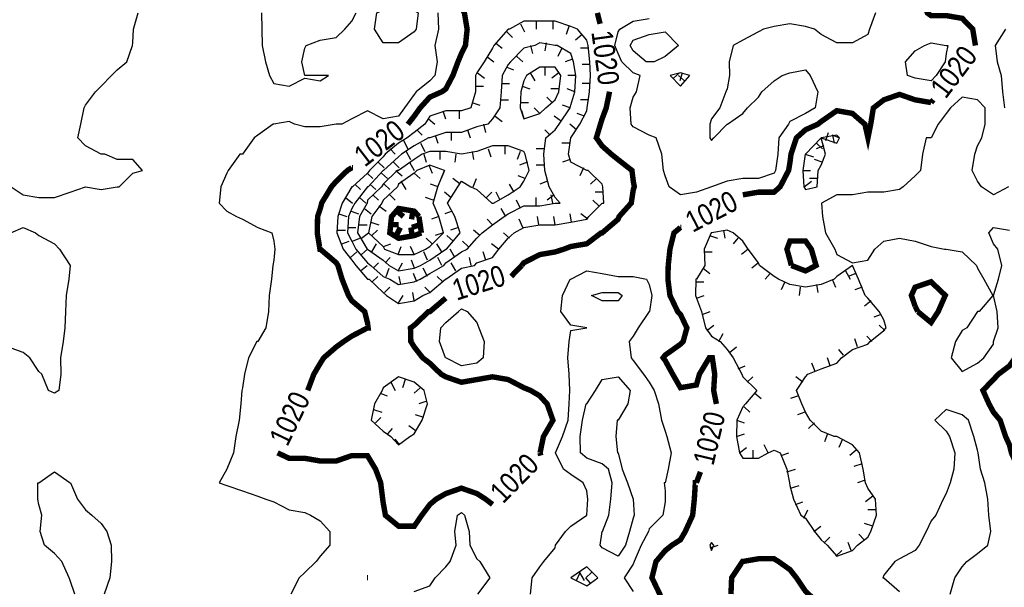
# Model space of a CAD drawing. Extents: x 628896 to 629898, y 4519176 to 4520140.
# Tile 14 of 23: x 629167 to 629349, y 4519583 to 4519688. Entities that reach past the tile are written whole.
import ezdxf
from ezdxf.enums import TextEntityAlignment as Align

# ---------------------------------------------------------------- set-up
doc = ezdxf.new("R2010")
doc.units = 0

msp = doc.modelspace()

# ---------------------------------------------------------------- linework, layer by layer
at = {"layer": 'GSLAYER', "linetype": 'CONTINUOUS', "const_width": 1, "flags": 128}
for points in [[(629325.5, 4519720.5), (629326.125, 4519717.5), (629326.625, 4519717.5), (629329.5, 4519715), (629329.9375, 4519715), (629331.6875, 4519712), (629331.875, 4519709), (629331.6875, 4519706), (629330.875, 4519703), (629329.9375, 4519700.5), (629330.875, 4519697.5), (629332.375, 4519695.5), (629333.3125, 4519694.5), (629333.75, 4519691.5), (629334.625, 4519689), (629335.3125, 4519688.5), (629338.125, 4519688.5), (629341.0625, 4519688), (629343, 4519686), (629343.5, 4519683)], [(629228.5625, 4519698), (629230, 4519697.5), (629231.4375, 4519696), (629232.9375, 4519694.5), (629234.3125, 4519694), (629237.1875, 4519694), (629240.0625, 4519693.5), (629242.9375, 4519693.5), (629245.875, 4519693), (629248.0625, 4519691.5), (629248.75, 4519690), (629249.3125, 4519689), (629249.8125, 4519686), (629249.5, 4519683), (629248.75, 4519681.5), (629248.125, 4519680), (629247.1875, 4519677.5), (629245.875, 4519675), (629245.1875, 4519674.5), (629242.9375, 4519673.5), (629241.125, 4519671.5), (629240.0625, 4519670), (629238.875, 4519668.5)], [(629274.3125, 4519687), (629273.8125, 4519689)], [(629343.5, 4519683), (629343.5, 4519683)], [(629259.875, 4519642.5), (629260.25, 4519643), (629263.1875, 4519644.5), (629266.0625, 4519645), (629267.625, 4519645.5), (629268.9375, 4519646), (629271.875, 4519646.5), (629274.5, 4519648.5), (629274.6875, 4519648.5), (629277.625, 4519651), (629277.8125, 4519651.5), (629280.0625, 4519654), (629280.4375, 4519656.5), (629280.625, 4519657), (629280.4375, 4519658), (629280.1875, 4519660), (629277.625, 4519662), (629276.375, 4519663), (629274.6875, 4519664.5), (629273.625, 4519666), (629274.375, 4519668.5), (629274.6875, 4519669.5), (629275.4375, 4519671.5), (629276.0625, 4519674.5)], [(629276.0625, 4519674.5), (629276.0625, 4519674.5)], [(629335.3125, 4519672.5), (629332.375, 4519673), (629329.5, 4519674), (629326.625, 4519673), (629324.6875, 4519671.5), (629324.1875, 4519668.5), (629323.6875, 4519666), (629323.125, 4519668.5), (629320.8125, 4519670.5), (629317.9375, 4519671), (629315.0625, 4519669), (629314.4375, 4519668.5), (629312.1875, 4519667.5), (629310.5, 4519666), (629309.5, 4519663), (629309.3125, 4519661.5), (629309.0625, 4519660), (629307.5, 4519657), (629306.375, 4519656), (629303.5, 4519656), (629300.625, 4519655.5)], [(629335.75, 4519673), (629335.3125, 4519672.5)], [(629238.875, 4519668.5), (629238.875, 4519668.5)], [(629228.5625, 4519660.5), (629227.75, 4519660), (629225.6875, 4519658), (629224.8125, 4519657), (629223, 4519654), (629222.75, 4519653), (629222.25, 4519651.5), (629222.1875, 4519648.5), (629222.6875, 4519645.5), (629222.75, 4519645.5), (629225.6875, 4519643), (629226, 4519642.5), (629226.75, 4519640), (629227.9375, 4519637), (629228.5625, 4519636), (629230.9375, 4519634), (629231.4375, 4519632), (629231.5625, 4519631), (629231.4375, 4519631), (629228.5625, 4519629.5), (629227.0625, 4519628.5), (629225.6875, 4519627.5), (629223.375, 4519625.5), (629222.75, 4519624.5), (629221.5625, 4519622.5), (629220.4375, 4519619.5)], [(629228.75, 4519660.5), (629228.5625, 4519660.5)], [(629300.625, 4519655.5), (629300.625, 4519655.5)], [(629240.9375, 4519651.5), (629240.0625, 4519652.5), (629237.1875, 4519653), (629235.875, 4519651.5), (629235.5625, 4519648.5), (629237.1875, 4519647.5), (629240.0625, 4519648), (629241.375, 4519648.5)], [(629236.9375, 4519652.5), (629238.0625, 4519651.5)], [(629239.8125, 4519652.5), (629239.5625, 4519651)], [(629241.375, 4519648.5), (629240.9375, 4519651.5)], [(629235.75, 4519650), (629237.1875, 4519650)], [(629236.75, 4519648), (629237.5, 4519649.5)], [(629239.6875, 4519648), (629239.4375, 4519649.5)], [(629241.125, 4519650), (629239.625, 4519649.5)], [(629289.125, 4519649.5), (629287.9375, 4519648.5), (629287.1875, 4519645.5), (629286.875, 4519642.5), (629286.8125, 4519640), (629287.1875, 4519637), (629288.625, 4519634), (629289.125, 4519633.5), (629290.3125, 4519631), (629289.625, 4519628.5), (629289.125, 4519628), (629286.3125, 4519626), (629285.9375, 4519625.5), (629286.3125, 4519625), (629287.6875, 4519622.5), (629289.125, 4519620), (629292.0625, 4519620.5), (629292.625, 4519622.5), (629294.4375, 4519625.5), (629294.875, 4519625.5), (629295, 4519625.5), (629295.4375, 4519622.5), (629295.25, 4519619.5), (629295.75, 4519617)], [(629289.3125, 4519649.5), (629289.125, 4519649.5)], [(629309.3125, 4519643.5), (629308.75, 4519645.5), (629309.3125, 4519647), (629312.1875, 4519647), (629313.25, 4519645.5), (629314.125, 4519642.5), (629312.1875, 4519641.5), (629309.5625, 4519642.5)], [(629257.9375, 4519640.5), (629259.875, 4519642.5)], [(629309.5625, 4519642.5), (629309.3125, 4519643.5)], [(629355.5, 4519597.5), (629354.4375, 4519599.5), (629352.6875, 4519602.5), (629352.5625, 4519602.5), (629351.5, 4519605), (629350.125, 4519608), (629349.75, 4519609.5), (629349.0625, 4519611), (629348.0625, 4519614), (629346.8125, 4519615.5), (629346, 4519617), (629344.875, 4519619.5), (629346.8125, 4519621.5), (629347.75, 4519622.5), (629349.75, 4519624), (629350.8125, 4519625.5), (629352.1875, 4519628.5), (629352.5625, 4519629.5), (629352.875, 4519631), (629353.125, 4519634), (629353.3125, 4519637), (629353.3125, 4519640), (629354.125, 4519642.5)], [(629332.375, 4519635), (629331.6875, 4519637), (629332.375, 4519638.5), (629335.3125, 4519639.5), (629337.9375, 4519637), (629336.625, 4519634), (629335.3125, 4519632), (629332.875, 4519634)], [(629263.25, 4519608), (629263.875, 4519611), (629265.625, 4519614), (629264.5625, 4519617), (629263.1875, 4519618.5), (629261.5, 4519619.5), (629260.25, 4519620), (629257.375, 4519621.5), (629254.5, 4519622), (629251.625, 4519621.5), (629248.75, 4519621), (629245.875, 4519622), (629245, 4519622.5), (629242.9375, 4519624.5), (629241.625, 4519625.5), (629240.0625, 4519627.5), (629239.4375, 4519628.5), (629239.375, 4519631), (629240.0625, 4519631.5), (629242.6875, 4519634), (629242.9375, 4519634), (629245.875, 4519636.5)], [(629245.875, 4519636.5), (629245.875, 4519636.5)], [(629332.875, 4519634), (629332.375, 4519635)], [(629220.4375, 4519619.5), (629220.4375, 4519619.5)], [(629295.75, 4519617), (629295.75, 4519617)], [(629214.875, 4519608), (629214.875, 4519608)], [(629214.875, 4519608), (629217, 4519607), (629219.875, 4519607), (629222.75, 4519606.5), (629225.6875, 4519606.5), (629228.5625, 4519607.5), (629231.4375, 4519607.5), (629232.9375, 4519605), (629233.875, 4519602.5), (629234.25, 4519599.5), (629234.3125, 4519599), (629234.75, 4519596.5), (629237.1875, 4519594.5), (629240.0625, 4519594.5), (629241.4375, 4519596.5), (629242.9375, 4519598.5), (629244.125, 4519599.5), (629245.875, 4519600.5), (629248.75, 4519601.5), (629251.625, 4519600.5), (629253.1875, 4519599.5), (629254.5, 4519598.5)], [(629263.375, 4519607.5), (629263.25, 4519608)], [(629292.8125, 4519604.5), (629292.0625, 4519602.5)], [(629292.0625, 4519602.5), (629291.875, 4519602.5), (629291.6875, 4519599.5), (629291.375, 4519596.5), (629290, 4519593.5), (629289.125, 4519592), (629287.5625, 4519591), (629286.3125, 4519590), (629284.625, 4519588), (629283.875, 4519585), (629285.3125, 4519582), (629286.125, 4519579.5), (629285.8125, 4519576.5), (629285.25, 4519573.5), (629284.5625, 4519570.5), (629283.5625, 4519568), (629283.375, 4519567.5), (629281.4375, 4519565), (629280.4375, 4519563.5), (629279.25, 4519562), (629279.1875, 4519559)], [(629254.5, 4519598.5), (629254.5, 4519598.5)], [(629298.4375, 4519582), (629298.5625, 4519585), (629300.5625, 4519588), (629300.625, 4519588), (629303.5, 4519588.5), (629306.375, 4519588.5), (629307.1875, 4519588), (629309.3125, 4519586.5), (629310.5, 4519585), (629312.1875, 4519582.5), (629312.6875, 4519582), (629315.0625, 4519580), (629316.375, 4519579.5), (629316.25, 4519576.5), (629315.0625, 4519575), (629314.125, 4519573.5), (629312.1875, 4519571.5), (629311.6875, 4519570.5), (629309.3125, 4519568), (629308.75, 4519568), (629306.375, 4519567.5), (629304.0625, 4519568)], [(629231.4375, 4519585), (629231.375, 4519585), (629231.4375, 4519585), (629231.5625, 4519585)], [(629231.5625, 4519585), (629231.4375, 4519585)]]:
    msp.add_lwpolyline(points, dxfattribs=at)
at = {"layer": 'GSLAYER', "linetype": 'CONTINUOUS', "flags": 128}
for points in [[(629232.75, 4519686), (629233.1875, 4519689), (629234.3125, 4519689.5), (629237.1875, 4519690.5), (629240.0625, 4519689.5), (629240.8125, 4519689), (629240.4375, 4519686), (629240.0625, 4519685.5), (629237.1875, 4519683.5), (629234.3125, 4519683.5), (629232.75, 4519686)], [(629165.75, 4519657), (629168, 4519655.5), (629170.875, 4519655), (629173.75, 4519655), (629176.625, 4519656), (629179.5, 4519657), (629182.375, 4519656.5), (629185.3125, 4519657), (629185.6875, 4519657), (629188.1875, 4519659.5), (629190, 4519660), (629188.1875, 4519662), (629185.3125, 4519662), (629183.0625, 4519663), (629182.375, 4519663), (629179.5, 4519664.5), (629178.0625, 4519666), (629178.625, 4519668.5), (629179.25, 4519671.5), (629179.5, 4519672), (629181.3125, 4519674.5), (629182.375, 4519675.5), (629184.25, 4519677.5), (629185.3125, 4519678.5), (629187.0625, 4519680), (629188.125, 4519683), (629188.1875, 4519683.5), (629188.3125, 4519686), (629189.1875, 4519689)], [(629244.4375, 4519689), (629244.5625, 4519686), (629243.875, 4519683), (629244.3125, 4519680), (629243.875, 4519677.5), (629242.9375, 4519676.5), (629240.4375, 4519674.5), (629240.0625, 4519674), (629238.25, 4519671.5), (629237.1875, 4519670), (629234.3125, 4519669.5), (629231.4375, 4519671), (629228.5625, 4519669.5), (629226.6875, 4519668.5), (629225.6875, 4519668.5), (629222.75, 4519668), (629219.875, 4519668), (629218, 4519668.5), (629217, 4519669), (629214.1875, 4519668.5), (629214.0625, 4519668.5), (629211.25, 4519666.5), (629210.5625, 4519666), (629208.4375, 4519663), (629207.9375, 4519663), (629205.75, 4519660), (629205.5, 4519659.5), (629204.4375, 4519657), (629204.125, 4519654), (629205.5, 4519652.5), (629207.3125, 4519651.5), (629208.4375, 4519651), (629211.25, 4519649.5), (629213.8125, 4519648.5), (629214.1875, 4519647), (629214.375, 4519645.5), (629214.1875, 4519643.5), (629214, 4519642.5), (629213.75, 4519640), (629213.3125, 4519637), (629213.1875, 4519634), (629212.6875, 4519631), (629211.25, 4519628.5), (629211.0625, 4519628.5), (629209.5, 4519625.5), (629208.75, 4519622.5), (629208.4375, 4519620), (629208.3125, 4519619.5), (629208.125, 4519617), (629207.8125, 4519614), (629207.1875, 4519611), (629206.75, 4519608), (629205.5, 4519605), (629204.125, 4519602.5), (629205.5, 4519602), (629208.4375, 4519601), (629211.25, 4519600), (629212.6875, 4519599.5), (629214.1875, 4519599), (629217, 4519597.5), (629219.875, 4519597), (629220.9375, 4519596.5), (629222.75, 4519595.5), (629224.5, 4519593.5), (629224.5, 4519591), (629222.75, 4519589), (629222, 4519588), (629219.875, 4519586), (629218.875, 4519585), (629217.3125, 4519582)], [(629211.9375, 4519689), (629212, 4519686), (629212.0625, 4519683), (629212.625, 4519680), (629213.375, 4519677.5), (629214.1875, 4519676), (629217, 4519675.5), (629219.875, 4519677), (629222.75, 4519676.5), (629224.25, 4519677.5), (629222.75, 4519677.5), (629219.875, 4519677.5), (629219.375, 4519680), (629219.875, 4519682.5), (629220.125, 4519683), (629222.75, 4519684), (629225.6875, 4519684.5), (629227.25, 4519686), (629228.5625, 4519687.5), (629229.375, 4519689)], [(629287.0625, 4519657), (629286.3125, 4519659), (629286, 4519660), (629285.6875, 4519663), (629284.625, 4519666), (629283.375, 4519666.5), (629280.4375, 4519668), (629280.0625, 4519668.5), (629279.875, 4519671.5), (629280.4375, 4519673.5), (629281, 4519674.5), (629281.6875, 4519677.5), (629280.4375, 4519678), (629278.3125, 4519680), (629277.625, 4519681.5), (629277.0625, 4519683), (629277.625, 4519685.5), (629277.9375, 4519686), (629280.4375, 4519687.5), (629283.375, 4519688)], [(629325.0625, 4519689), (629324, 4519686), (629323.6875, 4519685), (629320.8125, 4519683.5), (629317.9375, 4519683.5), (629315.0625, 4519685), (629313.8125, 4519686), (629312.1875, 4519686.5), (629309.3125, 4519687), (629306.375, 4519686.5), (629304.4375, 4519686), (629303.5, 4519685.5), (629300.625, 4519684), (629298.8125, 4519683), (629298.125, 4519680), (629298.1875, 4519677.5), (629297.75, 4519675), (629297.5, 4519674.5), (629296.375, 4519671.5), (629294.875, 4519669.5), (629294.5625, 4519668.5), (629294.5625, 4519666), (629294.875, 4519665.5), (629295.25, 4519666), (629297.75, 4519668.5), (629297.8125, 4519668.5), (629300.625, 4519670.5), (629301.5, 4519671.5), (629303.5, 4519673.5), (629304.125, 4519674.5), (629306.375, 4519676.5), (629307.875, 4519677.5), (629309.3125, 4519678), (629312.1875, 4519678.5), (629313.0625, 4519677.5), (629314.4375, 4519674.5), (629313.9375, 4519671.5), (629312.1875, 4519670.5), (629309.3125, 4519669), (629309.0625, 4519668.5), (629307.25, 4519666), (629307.0625, 4519663), (629306.625, 4519660), (629306.375, 4519659.5), (629303.5, 4519658.5), (629300.625, 4519658.5), (629297.75, 4519658), (629294.875, 4519657), (629292.0625, 4519656), (629289.125, 4519655.5), (629287.0625, 4519657)], [(629241.625, 4519637), (629242.9375, 4519637.5), (629245.8125, 4519640), (629245.875, 4519640), (629248.75, 4519642), (629251.1875, 4519642.5), (629251.625, 4519643), (629254.5, 4519644), (629255.625, 4519645.5), (629257.375, 4519647.5), (629258.5, 4519648.5), (629260.25, 4519649.5), (629263.1875, 4519650), (629266.0625, 4519650), (629268.9375, 4519650.5), (629271.875, 4519651), (629272.25, 4519651.5), (629274.6875, 4519654), (629275, 4519654), (629274.8125, 4519657), (629274.6875, 4519657.5), (629272.125, 4519660), (629271.875, 4519660), (629268.9375, 4519661.5), (629268.5, 4519663), (629268.9375, 4519666), (629268.9375, 4519666), (629270.5625, 4519668.5), (629271.875, 4519671), (629271.9375, 4519671.5), (629272.375, 4519674.5), (629272.5625, 4519677.5), (629272.4375, 4519680), (629272.125, 4519683), (629271.875, 4519684), (629270.125, 4519686), (629268.9375, 4519686.5), (629266.0625, 4519687.5), (629263.1875, 4519687.5), (629260.25, 4519687.5), (629257.625, 4519686), (629257.375, 4519686), (629254.75, 4519683), (629254.5, 4519682.5), (629252.9375, 4519680), (629251.625, 4519678), (629251.375, 4519677.5), (629251.375, 4519674.5), (629250.5, 4519671.5), (629248.75, 4519671), (629245.875, 4519671), (629242.9375, 4519670), (629242, 4519668.5), (629240.0625, 4519667), (629238.75, 4519666), (629237.1875, 4519665), (629234.6875, 4519663), (629234.3125, 4519662.5), (629231.8125, 4519660), (629231.4375, 4519659.5), (629228.6875, 4519657), (629228.5625, 4519657), (629226.75, 4519654), (629226, 4519651.5), (629225.8125, 4519648.5), (629226.9375, 4519645.5), (629228.5625, 4519643.5), (629229.3125, 4519642.5), (629231.4375, 4519640), (629231.75, 4519640), (629234.3125, 4519637.5), (629234.9375, 4519637), (629237.1875, 4519635.5), (629240.0625, 4519636), (629241.625, 4519637)], [(629259.625, 4519687), (629260.375, 4519685.5)], [(629262.5625, 4519687.5), (629262.5625, 4519686)], [(629265.625, 4519687.5), (629265.625, 4519686)], [(629268.5625, 4519686.5), (629268.0625, 4519685)], [(629257.125, 4519685.5), (629258.1875, 4519684.5)], [(629271, 4519685), (629269.8125, 4519684)], [(629282.8125, 4519680), (629280.4375, 4519682), (629279.875, 4519683), (629280.4375, 4519684), (629283.375, 4519685), (629286.3125, 4519685.5), (629288.75, 4519683), (629286.3125, 4519681), (629284.3125, 4519680), (629283.375, 4519680), (629282.8125, 4519680)], [(629349.0625, 4519686), (629347.125, 4519683), (629347.5, 4519680), (629348.25, 4519677.5), (629348.5, 4519674.5), (629348.875, 4519671.5)], [(629241.125, 4519640), (629242.9375, 4519641), (629245.5, 4519642.5), (629245.875, 4519643), (629248.75, 4519645), (629249.8125, 4519645.5), (629251.625, 4519647.5), (629252.5625, 4519648.5), (629254.5, 4519650), (629256.625, 4519651.5), (629257.375, 4519652), (629260.25, 4519653.5), (629263.1875, 4519653.5), (629266.0625, 4519654), (629266.9375, 4519654), (629266.0625, 4519655), (629264.9375, 4519657), (629264.125, 4519660), (629263.9375, 4519663), (629264.3125, 4519666), (629266.0625, 4519667.5), (629266.75, 4519668.5), (629268.8125, 4519671.5), (629268.9375, 4519672), (629269.6875, 4519674.5), (629269.875, 4519677.5), (629269.4375, 4519680), (629268.9375, 4519681.5), (629266.375, 4519683), (629266.0625, 4519683), (629263.1875, 4519683.5), (629262.3125, 4519683), (629260.25, 4519682.5), (629257.8125, 4519680), (629257.375, 4519679.5), (629256.25, 4519677.5), (629256.0625, 4519674.5), (629255.8125, 4519671.5), (629254.5, 4519669.5), (629253.625, 4519668.5), (629251.625, 4519668), (629248.75, 4519667), (629245.875, 4519667), (629242.9375, 4519666), (629242.6875, 4519666), (629240.0625, 4519664.5), (629237.6875, 4519663), (629237.1875, 4519662.5), (629234.375, 4519660), (629234.3125, 4519660), (629231.5625, 4519657), (629231.4375, 4519657), (629229.125, 4519654), (629228.5625, 4519653), (629227.9375, 4519651.5), (629227.75, 4519648.5), (629228.5625, 4519647), (629229.3125, 4519645.5), (629231.4375, 4519643), (629232.0625, 4519642.5), (629234.3125, 4519640.5), (629235.5625, 4519640), (629237.1875, 4519639), (629240.0625, 4519639.5), (629241.125, 4519640)], [(629255.0625, 4519683.5), (629256.25, 4519682.5)], [(629261.5, 4519683), (629261.875, 4519681.5)], [(629264.375, 4519683.5), (629264.125, 4519682)], [(629267.25, 4519682.5), (629266.5, 4519681)], [(629272.25, 4519682.5), (629270.6875, 4519682.5)], [(629331, 4519677.5), (629330.625, 4519680), (629332.375, 4519682), (629334.125, 4519683), (629335.3125, 4519683.5), (629338.125, 4519683), (629338.4375, 4519683), (629338.125, 4519681.5), (629337.9375, 4519680), (629336.25, 4519677.5), (629335.3125, 4519676.5), (629332.375, 4519677), (629331, 4519677.5)], [(629253.4375, 4519681), (629254.75, 4519680)], [(629259, 4519681), (629260.0625, 4519680)], [(629257.125, 4519679), (629258.375, 4519678.5)], [(629264.3125, 4519671.5), (629266.0625, 4519673), (629266.6875, 4519674.5), (629267.0625, 4519677.5), (629266.0625, 4519679), (629263.1875, 4519679), (629260.75, 4519677.5), (629260.25, 4519676.5), (629259.6875, 4519674.5), (629259.5625, 4519671.5), (629260.25, 4519669.5), (629263.1875, 4519670.5), (629264.3125, 4519671.5)], [(629264.125, 4519679), (629264.125, 4519677.5)], [(629269.25, 4519680.5), (629267.875, 4519680)], [(629272.4375, 4519679.5), (629271, 4519679.5)], [(629251.75, 4519678), (629253, 4519677)], [(629261.4375, 4519678), (629262.3125, 4519676.5)], [(629266.6875, 4519678), (629265.4375, 4519677)], [(629269.875, 4519677.5), (629268.375, 4519677.5)], [(629290.875, 4519677.5), (629289.125, 4519678), (629287.25, 4519677.5), (629289.125, 4519675.5), (629290.875, 4519677.5)], [(629287.875, 4519677), (629288.9375, 4519678)], [(629289.875, 4519676.5), (629288.75, 4519677.5)], [(629289.4375, 4519678), (629289, 4519676.5)], [(629251.375, 4519675.5), (629252.8125, 4519675.5)], [(629256.125, 4519676), (629257.625, 4519676)], [(629259.9375, 4519675.5), (629261.375, 4519675)], [(629272.4375, 4519676), (629271, 4519676)], [(629265.5, 4519672.5), (629264.5, 4519673.5)], [(629266.75, 4519675), (629265.25, 4519675)], [(629269.6875, 4519674.5), (629268.25, 4519675)], [(629349.5625, 4519657), (629346.8125, 4519655.5), (629344.625, 4519657), (629343.875, 4519658), (629342.875, 4519660), (629343.375, 4519663), (629343.875, 4519664.5), (629344.6875, 4519666), (629345.3125, 4519668.5), (629345.3125, 4519671.5), (629343.875, 4519673), (629341.0625, 4519673.5), (629338.875, 4519671.5), (629338.125, 4519670.5), (629336.625, 4519668.5), (629335.3125, 4519666), (629334.4375, 4519666), (629333.75, 4519663), (629333.375, 4519660), (629332.375, 4519659), (629330.1875, 4519657), (629329.5, 4519656.5), (629326.625, 4519656), (629323.6875, 4519656), (629320.8125, 4519655.5), (629317.9375, 4519655.5), (629315.125, 4519654), (629315.3125, 4519651.5), (629315.875, 4519648.5), (629317.5625, 4519645.5), (629317.9375, 4519644.5), (629320.8125, 4519643), (629323.6875, 4519643.5), (629324.9375, 4519645.5), (629326.625, 4519647), (629329.5, 4519647.5), (629332.375, 4519647), (629335.3125, 4519646), (629337.8125, 4519645.5), (629338.125, 4519645.5), (629341.0625, 4519645), (629343.6875, 4519642.5), (629343.875, 4519642), (629345.0625, 4519640), (629346.6875, 4519637), (629344.1875, 4519634), (629343.875, 4519634), (629341.9375, 4519631), (629341.0625, 4519630.5), (629339.8125, 4519628.5), (629339, 4519625.5), (629341.0625, 4519623), (629343.875, 4519624.5), (629345.0625, 4519625.5), (629346.8125, 4519628), (629346.8125, 4519628.5), (629347.6875, 4519631), (629347.5, 4519634), (629346.8125, 4519637), (629347.75, 4519640), (629348.375, 4519642.5), (629347.625, 4519645.5), (629346.8125, 4519646.5), (629345.9375, 4519648.5), (629346.8125, 4519649.5), (629349.75, 4519649)], [(629250.6875, 4519672.5), (629252.125, 4519672)], [(629255.9375, 4519673), (629257.4375, 4519673)], [(629259.625, 4519672.5), (629261.125, 4519672.5)], [(629268.8125, 4519671.5), (629267.375, 4519672)], [(629272.25, 4519673), (629270.6875, 4519673)], [(629245.3125, 4519671), (629245.8125, 4519669.5)], [(629248.3125, 4519671), (629248.3125, 4519669.5)], [(629255, 4519670), (629256.25, 4519669)], [(629260.3125, 4519669.5), (629259.875, 4519671)], [(629263.1875, 4519670.5), (629262.1875, 4519671.5)], [(629267.1875, 4519669), (629265.875, 4519670)], [(629271.4375, 4519670), (629270.0625, 4519670.5)], [(629242.6875, 4519669.5), (629243.875, 4519668.5)], [(629252.8125, 4519668.5), (629253.1875, 4519667)], [(629269.9375, 4519667.5), (629268.75, 4519668.5)], [(629240.5625, 4519667.5), (629241.5, 4519666.5)], [(629243.9375, 4519666.5), (629244.4375, 4519665)], [(629246.875, 4519667), (629246.875, 4519665.5)], [(629249.875, 4519667.5), (629250.375, 4519666)], [(629265.125, 4519666.5), (629264.125, 4519667.5)], [(629318.4375, 4519666), (629317.9375, 4519666.5), (629315.0625, 4519666), (629317.9375, 4519665), (629318.4375, 4519666)], [(629315.9375, 4519665.5), (629316.4375, 4519667)], [(629318.375, 4519666), (629317.0625, 4519666.5)], [(629317.125, 4519666.5), (629317.4375, 4519665)], [(629241.1875, 4519642.5), (629242.9375, 4519643.5), (629245.875, 4519645.5), (629246, 4519645.5), (629248.5, 4519648.5), (629247.5625, 4519651.5), (629246.1875, 4519654), (629248.125, 4519657), (629248.75, 4519658), (629250.5, 4519657), (629251.625, 4519656.5), (629254.375, 4519654), (629254.5, 4519654), (629254.6875, 4519654), (629257.375, 4519655.5), (629259.5625, 4519657), (629260.25, 4519658), (629261.25, 4519660), (629260.5, 4519663), (629260.25, 4519663.5), (629257.375, 4519664.5), (629254.5, 4519664.5), (629251.625, 4519663.5), (629248.75, 4519663), (629245.875, 4519663.5), (629242.9375, 4519663.5), (629241.5, 4519663), (629240.0625, 4519662), (629237.1875, 4519660), (629236.9375, 4519660), (629234.3125, 4519657.5), (629234, 4519657), (629231.4375, 4519654.5), (629231.375, 4519654), (629230, 4519651.5), (629229.625, 4519648.5), (629231.375, 4519645.5), (629231.4375, 4519645.5), (629234.3125, 4519643.5), (629235.4375, 4519642.5), (629237.1875, 4519641.5), (629240.0625, 4519642), (629241.1875, 4519642.5)], [(629238.0625, 4519665.5), (629238.875, 4519664)], [(629241.1875, 4519665), (629242, 4519663.5)], [(629256.75, 4519664.5), (629256.75, 4519663)], [(629268.75, 4519665), (629267.25, 4519665)], [(629314.3125, 4519657), (629314.5, 4519660), (629315.0625, 4519661), (629315.875, 4519663), (629315.0625, 4519666), (629312.1875, 4519663), (629312.125, 4519663), (629311.6875, 4519660), (629311.875, 4519657), (629312.1875, 4519656.5), (629314.3125, 4519657)], [(629315.5625, 4519664.5), (629314.125, 4519664)], [(629314.1875, 4519665), (629315.3125, 4519664)], [(629235.625, 4519664), (629236.5625, 4519663)], [(629238.5625, 4519663.5), (629239.375, 4519662)], [(629241.8125, 4519663), (629242.25, 4519661.5)], [(629244.75, 4519663.5), (629244.75, 4519662)], [(629247.75, 4519663), (629247.5625, 4519661.5)], [(629250.75, 4519663.5), (629251, 4519662)], [(629253.6875, 4519664), (629254.1875, 4519662.5)], [(629259.5625, 4519663.5), (629259.0625, 4519662)], [(629264.0625, 4519664), (629262.5625, 4519664)], [(629312.125, 4519663), (629313.625, 4519662.5)], [(629242.125, 4519645.5), (629242.9375, 4519646), (629245.4375, 4519648.5), (629244.625, 4519651.5), (629243.5625, 4519654), (629244.4375, 4519657), (629245.625, 4519660), (629242.9375, 4519661), (629240.5625, 4519660), (629240.0625, 4519659.5), (629237.1875, 4519657.5), (629237, 4519657), (629234.3125, 4519654.5), (629234.0625, 4519654), (629232.25, 4519651.5), (629231.625, 4519648.5), (629234.3125, 4519646), (629234.5625, 4519645.5), (629237.1875, 4519644.5), (629240.0625, 4519644.5), (629242.125, 4519645.5)], [(629233.4375, 4519661.5), (629234.5, 4519660.5)], [(629236.25, 4519661.5), (629237.3125, 4519660.5)], [(629239.1875, 4519661.5), (629240.0625, 4519660)], [(629242.75, 4519661), (629243.375, 4519659.5)], [(629260.9375, 4519661.5), (629259.4375, 4519661)], [(629264.0625, 4519661), (629262.5625, 4519661)], [(629268.8125, 4519662), (629267.375, 4519661.5)], [(629315.25, 4519661.5), (629313.8125, 4519662)], [(629231.375, 4519659.5), (629232.4375, 4519658.5)], [(629234, 4519659.5), (629235.125, 4519658.5)], [(629236.6875, 4519660), (629237.8125, 4519659)], [(629240.0625, 4519659.5), (629241.125, 4519658.5)], [(629245.625, 4519660), (629245, 4519658.5)], [(629260.5, 4519658.5), (629259.1875, 4519659)], [(629271.25, 4519660.5), (629270.5625, 4519659)], [(629311.6875, 4519660), (629313.125, 4519660)], [(629229.125, 4519657.5), (629230.1875, 4519656.5)], [(629231.875, 4519657.5), (629233, 4519656.5)], [(629234.5, 4519657.5), (629235.5625, 4519656.5)], [(629237.5625, 4519658), (629238.5, 4519656.5)], [(629244.5, 4519657), (629243.0625, 4519657.5)], [(629248.5, 4519657.5), (629247.1875, 4519658.5)], [(629250.9375, 4519657), (629251.5625, 4519658.5)], [(629258.5, 4519656), (629257.625, 4519657.5)], [(629264.625, 4519658), (629263.1875, 4519657.5)], [(629273.625, 4519658.5), (629272.5625, 4519657.5)], [(629311.9375, 4519657), (629313.25, 4519658)], [(629314.4375, 4519658.5), (629312.9375, 4519658.5)], [(629232.4375, 4519655.5), (629233.5, 4519654.5)], [(629235.5625, 4519655.5), (629236.5625, 4519654.5)], [(629246.8125, 4519655), (629245.625, 4519656)], [(629253.375, 4519655), (629254.375, 4519656)], [(629255.875, 4519654.5), (629255.1875, 4519656)], [(629265.875, 4519655.5), (629264.5625, 4519654.5)], [(629265.625, 4519654), (629265.3125, 4519655.5)], [(629274.875, 4519656), (629273.4375, 4519656)], [(629227.375, 4519655), (629228.6875, 4519654)], [(629230, 4519655), (629231.125, 4519654)], [(629233.5625, 4519653.5), (629234.875, 4519652.5)], [(629243.5625, 4519654.5), (629242.125, 4519655)], [(629259.625, 4519653), (629258.9375, 4519654.5)], [(629262.5625, 4519653.5), (629262.5625, 4519655)], [(629274.0625, 4519653.5), (629273, 4519654.5)], [(629226.1875, 4519652), (629227.625, 4519651.5)], [(629228.4375, 4519652.5), (629229.8125, 4519652)], [(629230.875, 4519653), (629232.125, 4519652)], [(629247.0625, 4519652.5), (629245.6875, 4519652)], [(629256.9375, 4519651.5), (629256.0625, 4519653)], [(629269.0625, 4519650.5), (629268.8125, 4519652)], [(629272.0625, 4519651), (629270.75, 4519652)], [(629229.8125, 4519650), (629231.375, 4519650)], [(629232.0625, 4519650.5), (629233.5625, 4519650)], [(629244.625, 4519651.5), (629243.25, 4519651)], [(629254.5, 4519650), (629253.5, 4519651)], [(629260.0625, 4519649.5), (629259.375, 4519651)], [(629263, 4519650), (629262.75, 4519651.5)], [(629266.0625, 4519650), (629265.8125, 4519651.5)], [(629165.6875, 4519648.5), (629168, 4519649.5), (629170.25, 4519648.5), (629170.875, 4519648), (629173.75, 4519646.5), (629174.6875, 4519645.5), (629176.625, 4519642.5), (629176.375, 4519640), (629175.9375, 4519637), (629175.8125, 4519634), (629175.6875, 4519631), (629175.375, 4519628.5), (629174.875, 4519625.5), (629174.9375, 4519622.5), (629174.5625, 4519619.5), (629173.75, 4519619), (629172.625, 4519619.5)], [(629225.8125, 4519649), (629227.375, 4519649)], [(629227.75, 4519649.5), (629229.3125, 4519649.5)], [(629230.3125, 4519647.5), (629231.625, 4519648.5)], [(629232.25, 4519648), (629233.3125, 4519649)], [(629245.4375, 4519648.5), (629243.9375, 4519648)], [(629247.25, 4519647), (629246.0625, 4519648)], [(629248.25, 4519649.5), (629246.75, 4519649)], [(629252.125, 4519648), (629251, 4519649)], [(629257.625, 4519647.5), (629256.5, 4519648.5)], [(629321.75, 4519591), (629323.6875, 4519592.5), (629324.1875, 4519593.5), (629325.25, 4519596.5), (629325.0625, 4519599.5), (629323.6875, 4519601.5), (629323.25, 4519602.5), (629322.8125, 4519605), (629322.125, 4519608), (629320.8125, 4519609.5), (629317.9375, 4519611), (629317.4375, 4519611), (629315.0625, 4519612), (629313.0625, 4519614), (629312.1875, 4519615.5), (629311.5, 4519617), (629310.5, 4519619.5), (629312.1875, 4519622), (629312.625, 4519622.5), (629315.0625, 4519623.5), (629317.9375, 4519624.5), (629318.8125, 4519625.5), (629320.8125, 4519627), (629323.6875, 4519628), (629324.0625, 4519628.5), (629326.625, 4519630.5), (629327.0625, 4519631), (629326.625, 4519632.5), (629325.75, 4519634), (629323.6875, 4519636.5), (629323.1875, 4519637), (629321.9375, 4519640), (629320.8125, 4519642.5), (629317.9375, 4519640.5), (629317.4375, 4519640), (629315.0625, 4519639), (629312.1875, 4519638.5), (629309.3125, 4519639), (629307.1875, 4519640), (629306.375, 4519640.5), (629303.6875, 4519642.5), (629303.5, 4519643), (629301.625, 4519645.5), (629300.625, 4519647), (629298.8125, 4519648.5), (629297.75, 4519649), (629294.875, 4519648.5), (629294.8125, 4519648.5), (629293.5, 4519645.5), (629293.625, 4519642.5), (629292.0625, 4519640), (629291.9375, 4519640), (629291.875, 4519637), (629292.0625, 4519636.5), (629293, 4519634), (629293.75, 4519631), (629294.875, 4519629.5), (629296.4375, 4519628.5), (629297.75, 4519627), (629298.8125, 4519625.5), (629300.4375, 4519622.5), (629300.625, 4519622), (629303.1875, 4519619.5), (629301.125, 4519617), (629300.625, 4519616.5), (629299.5, 4519614), (629299.4375, 4519611), (629300, 4519608), (629300.625, 4519607), (629303.5, 4519607), (629305.3125, 4519608), (629306.375, 4519608.5), (629307.5, 4519608), (629308.75, 4519605), (629309.25, 4519602.5), (629309.3125, 4519602), (629309.9375, 4519599.5), (629311.3125, 4519596.5), (629312.1875, 4519596), (629313.8125, 4519593.5), (629315.0625, 4519592), (629316.1875, 4519591), (629317.9375, 4519589), (629320.8125, 4519590), (629321.75, 4519591)], [(629294.5, 4519648), (629295.9375, 4519647.5)], [(629297.0625, 4519649), (629297.3125, 4519647.5)], [(629226.6875, 4519646.5), (629228.0625, 4519647)], [(629228.6875, 4519647), (629230.0625, 4519647.5)], [(629232.25, 4519645), (629233.125, 4519646.5)], [(629234.375, 4519646), (629235.75, 4519646.5)], [(629243.375, 4519646.5), (629242.25, 4519647.5)], [(629245.125, 4519645), (629244.25, 4519646.5)], [(629250, 4519646), (629248.9375, 4519647)], [(629255.5625, 4519645.5), (629254.3125, 4519646.5)], [(629299.6875, 4519647.5), (629298.8125, 4519646.5)], [(629228.3125, 4519644), (629229.5, 4519645)], [(629230.3125, 4519644.5), (629231.4375, 4519645.5)], [(629237.125, 4519644.5), (629237.625, 4519646)], [(629240.0625, 4519644.5), (629239.375, 4519646)], [(629242.5, 4519643.5), (629241.8125, 4519645)], [(629247.5625, 4519644), (629246.6875, 4519645.5)], [(629253.25, 4519643.5), (629252.75, 4519645)], [(629293.5, 4519645), (629295, 4519645)], [(629301.625, 4519645.5), (629300.375, 4519644.5)], [(629232.5, 4519642), (629233.5, 4519643)], [(629234.6875, 4519643), (629235.625, 4519644)], [(629237.125, 4519641.5), (629237.875, 4519643)], [(629240.125, 4519642), (629239.5625, 4519643.5)], [(629245.125, 4519642.5), (629244.4375, 4519644)], [(629247.75, 4519641.5), (629246.875, 4519643)], [(629250.5625, 4519642.5), (629250.25, 4519644)], [(629303.5, 4519643), (629302.3125, 4519642)], [(629230.1875, 4519641.5), (629231.375, 4519642.5)], [(629234.875, 4519640.5), (629235.4375, 4519642)], [(629240.5625, 4519639.5), (629239.9375, 4519641)], [(629242.5, 4519640.5), (629241.6875, 4519642)], [(629261.5, 4519582), (629261.8125, 4519585), (629263.1875, 4519587), (629263.9375, 4519588), (629266.0625, 4519590.5), (629266.125, 4519591), (629267.9375, 4519593.5), (629268.9375, 4519594.5), (629271.875, 4519596.5), (629272.0625, 4519599.5), (629271.875, 4519601), (629271.1875, 4519602.5), (629268.9375, 4519604), (629267.5625, 4519605), (629266.125, 4519608), (629267.375, 4519611), (629268.4375, 4519614), (629268.625, 4519617), (629268.75, 4519619.5), (629268.625, 4519622.5), (629268.375, 4519625.5), (629268.625, 4519628.5), (629268.9375, 4519630.5), (629271.875, 4519631), (629268.9375, 4519631.5), (629267.0625, 4519634), (629267.375, 4519637), (629268.8125, 4519640), (629268.9375, 4519640), (629271.875, 4519641.5), (629274.6875, 4519641), (629277.625, 4519640.5), (629280.4375, 4519640.5), (629282.875, 4519640), (629283.375, 4519639), (629283.875, 4519637), (629283.4375, 4519634), (629283.375, 4519634), (629281.3125, 4519631), (629280.4375, 4519629.5), (629279.6875, 4519628.5), (629280.0625, 4519625.5), (629280.4375, 4519625), (629282.3125, 4519622.5), (629283.375, 4519621), (629284.3125, 4519619.5), (629285.0625, 4519617), (629285.625, 4519614), (629286.3125, 4519612), (629286.625, 4519611), (629287.4375, 4519608), (629286.875, 4519605), (629286.3125, 4519602.5), (629286.125, 4519602.5), (629286.3125, 4519601), (629286.3125, 4519599.5), (629286.3125, 4519599), (629285.875, 4519596.5), (629283.375, 4519594), (629283.25, 4519593.5), (629281.875, 4519591), (629280.625, 4519588), (629280.4375, 4519587.5), (629278.75, 4519585), (629280.4375, 4519582.5)], [(629293.3125, 4519642), (629294.5625, 4519641)], [(629305.6875, 4519641), (629304.75, 4519640)], [(629319.5625, 4519641.5), (629320.4375, 4519640)], [(629321.4375, 4519641), (629320.0625, 4519640.5)], [(629232.3125, 4519639.5), (629233.375, 4519640.5)], [(629237.5625, 4519639), (629237.3125, 4519640.5)], [(629245.3125, 4519639.5), (629244.3125, 4519640.5)], [(629291.9375, 4519639.5), (629293.4375, 4519639.5)], [(629308.375, 4519639.5), (629307.6875, 4519638)], [(629314.1875, 4519639), (629314.4375, 4519637.5)], [(629317.0625, 4519640), (629317.6875, 4519638.5)], [(629234.5625, 4519637.5), (629235.5625, 4519638.5)], [(629240.0625, 4519636), (629239.8125, 4519637.5)], [(629243, 4519637.5), (629242, 4519638.5)], [(629272.75, 4519637), (629274.6875, 4519637.5), (629277.625, 4519637.5), (629278.375, 4519637), (629277.625, 4519636), (629274.6875, 4519636), (629272.75, 4519637)], [(629311.1875, 4519638.5), (629311, 4519637)], [(629322.625, 4519638.5), (629321.25, 4519638)], [(629237.125, 4519635.5), (629238, 4519637)], [(629292.0625, 4519636.5), (629293.5, 4519637)], [(629324.25, 4519636), (629323.0625, 4519635)], [(629245.8125, 4519625.5), (629244.6875, 4519628.5), (629244.9375, 4519631), (629245.875, 4519632), (629248.25, 4519634), (629248.75, 4519634.5), (629249.8125, 4519634), (629251.625, 4519632), (629251.9375, 4519631), (629252.9375, 4519628.5), (629252.75, 4519625.5), (629251.625, 4519624.5), (629248.75, 4519624), (629245.875, 4519625.5), (629245.8125, 4519625.5)], [(629293.125, 4519633.5), (629294.625, 4519634)], [(629326.125, 4519633.5), (629324.75, 4519633)], [(629294, 4519630.5), (629295.25, 4519631.5)], [(629296.1875, 4519628.5), (629297, 4519630)], [(629326.8125, 4519630.5), (629325.75, 4519631.5)], [(629321.75, 4519627.5), (629321.25, 4519629)], [(629324.375, 4519628.5), (629323.5, 4519629.5)], [(629172.625, 4519619.5), (629171.4375, 4519622.5), (629170.875, 4519623), (629169.1875, 4519625.5), (629168, 4519626.5), (629165.125, 4519627.5)], [(629298.1875, 4519626.5), (629299.4375, 4519627.5)], [(629319.1875, 4519626), (629318.3125, 4519627)], [(629313.9375, 4519623), (629313.3125, 4519624.5)], [(629316.75, 4519624), (629316.25, 4519625.5)], [(629299.75, 4519623.5), (629301.0625, 4519624)], [(629239.25, 4519611), (629240.0625, 4519611.5), (629241.5, 4519614), (629242.5, 4519617), (629241.875, 4519619.5), (629240.0625, 4519621), (629237.1875, 4519622), (629234.3125, 4519620), (629234.125, 4519619.5), (629232.75, 4519617), (629232.125, 4519614), (629234.3125, 4519612), (629235.75, 4519611), (629237.1875, 4519609.5), (629239.25, 4519611)], [(629235.75, 4519621), (629236.5625, 4519619.5)], [(629238.375, 4519621.5), (629237.875, 4519620)], [(629274.3125, 4519591), (629274.6875, 4519593.5), (629274.75, 4519593.5), (629275.9375, 4519596.5), (629276.3125, 4519599.5), (629276.5625, 4519602.5), (629275.875, 4519605), (629274.6875, 4519606), (629271.875, 4519607), (629270.6875, 4519608), (629270.625, 4519611), (629271.0625, 4519614), (629271.75, 4519617), (629271.875, 4519617), (629273.5, 4519619.5), (629274.6875, 4519621.5), (629277.625, 4519622), (629279.875, 4519619.5), (629279.4375, 4519617), (629277.625, 4519614), (629277.4375, 4519614), (629277.1875, 4519611), (629277.5, 4519608), (629277.625, 4519608), (629278.375, 4519605), (629279.375, 4519602.5), (629280.4375, 4519599.5), (629280.625, 4519596.5), (629280.4375, 4519596), (629279.75, 4519593.5), (629279, 4519591), (629277.625, 4519589), (629274.6875, 4519590.5), (629274.3125, 4519591)], [(629301.4375, 4519621), (629302.4375, 4519622)], [(629311.6875, 4519621), (629310.375, 4519622)], [(629233.8125, 4519619), (629235.0625, 4519618.5)], [(629241.125, 4519620), (629240.0625, 4519619)], [(629302.8125, 4519619), (629304, 4519618)], [(629242.375, 4519617.5), (629240.9375, 4519617)], [(629310.875, 4519618.5), (629309.4375, 4519618)], [(629232.5625, 4519616), (629234.0625, 4519615.5)], [(629300.875, 4519616.5), (629301.9375, 4519615.5)], [(629312.0625, 4519615.5), (629310.6875, 4519615)], [(629338.8125, 4519582), (629339.6875, 4519585), (629341.0625, 4519587), (629341.9375, 4519588), (629343.875, 4519589.5), (629345.75, 4519591), (629346.3125, 4519593.5), (629345.9375, 4519596.5), (629345.75, 4519599.5), (629345.25, 4519602.5), (629344.4375, 4519605), (629344, 4519608), (629343.875, 4519608.5), (629343.1875, 4519611), (629342.1875, 4519614), (629341.0625, 4519615), (629338.125, 4519616), (629336, 4519614), (629338.125, 4519612), (629338.6875, 4519611), (629339.6875, 4519608), (629339.5, 4519605), (629338.8125, 4519602.5), (629338.125, 4519600.5), (629337.5625, 4519599.5), (629336.1875, 4519596.5), (629335.3125, 4519595.5), (629334.4375, 4519593.5), (629333.125, 4519591), (629332.375, 4519590), (629329.5, 4519588.5), (629328.625, 4519588), (629326.625, 4519585.5), (629326.4375, 4519585), (629326.625, 4519585), (629329.5, 4519582.5)], [(629232.9375, 4519613.5), (629233.875, 4519614.5)], [(629241.8125, 4519614.5), (629240.3125, 4519615)], [(629299.5, 4519614), (629300.875, 4519613.5)], [(629235.1875, 4519611.5), (629236.0625, 4519612.5)], [(629240.4375, 4519612), (629239.0625, 4519613)], [(629313.8125, 4519613.5), (629312.75, 4519612.5)], [(629237.4375, 4519609.5), (629236.5625, 4519610.5)], [(629299.4375, 4519611), (629300.9375, 4519611.5)], [(629316.25, 4519611.5), (629315.6875, 4519610)], [(629319, 4519610.5), (629318.3125, 4519609)], [(629300, 4519608), (629301.3125, 4519609)], [(629302.5, 4519607), (629302.5, 4519608.5)], [(629305.3125, 4519608), (629304.5625, 4519609.5)], [(629321.5, 4519608.5), (629320.375, 4519607.5)], [(629307.6875, 4519607.5), (629309.125, 4519608)], [(629177.5, 4519582), (629176.625, 4519584.5), (629176.4375, 4519585), (629175.125, 4519588), (629173.75, 4519589.5), (629171.9375, 4519591), (629171.125, 4519593.5), (629171.4375, 4519596.5), (629170.875, 4519598.5), (629170.6875, 4519599.5), (629170.6875, 4519602.5), (629170.875, 4519602.5), (629173.75, 4519604.5), (629176.625, 4519602.5), (629176.6875, 4519602.5), (629178, 4519599.5), (629179.5, 4519597.5), (629180.625, 4519596.5), (629182.375, 4519595), (629183.375, 4519593.5), (629184.1875, 4519591), (629184.25, 4519588), (629183.9375, 4519585), (629182.9375, 4519582)], [(629308.75, 4519604.5), (629310.3125, 4519605)], [(629322.625, 4519606), (629321.0625, 4519605.5)], [(629323.1875, 4519603), (629321.75, 4519602.5)], [(629309.4375, 4519601.5), (629311, 4519602)], [(629310.3125, 4519598.5), (629311.6875, 4519599)], [(629324.5625, 4519600), (629323.25, 4519599)], [(629311.875, 4519596), (629312.625, 4519597.5)], [(629325.125, 4519597.5), (629323.6875, 4519597.5)], [(629240.0625, 4519582.5), (629242.9375, 4519583.5), (629243.9375, 4519585), (629245.875, 4519587), (629246.6875, 4519588), (629247.8125, 4519591), (629247.5625, 4519593.5), (629248.0625, 4519596.5), (629248.75, 4519597), (629249.3125, 4519596.5), (629250.1875, 4519593.5), (629250.3125, 4519591), (629251.625, 4519588.5), (629252.125, 4519588), (629254, 4519585), (629251.75, 4519582)], [(629313.6875, 4519593.5), (629315, 4519594.5)], [(629324.5625, 4519594.5), (629323.0625, 4519595)], [(629315.6875, 4519591.5), (629316.6875, 4519592.5)], [(629323, 4519592), (629322, 4519593)], [(629295.25, 4519591), (629294.875, 4519591.5), (629294.5625, 4519591), (629294.875, 4519590), (629295.25, 4519591)], [(629294.625, 4519590.5), (629296.0625, 4519591)], [(629317.75, 4519589), (629318.875, 4519590)], [(629320.5625, 4519590), (629320.0625, 4519591.5)], [(629273.875, 4519585), (629271.875, 4519587), (629268.9375, 4519585), (629268.9375, 4519585), (629268.9375, 4519585), (629271.875, 4519583.5), (629273.875, 4519585)], [(629269.9375, 4519584.5), (629270.625, 4519586)], [(629270.5, 4519586), (629271.375, 4519584.5)], [(629272.75, 4519586), (629271.6875, 4519585)], [(629272.5625, 4519584), (629271.6875, 4519585)]]:
    msp.add_lwpolyline(points, dxfattribs=at)

# ---------------------------------------------------------------- texts
at = {"layer": 'GSLAYER', "color": 7}
for rotation, width, p, p2 in [(278, 0.777413, (629272.6875, 4519685.5), (629274.0625, 4519675.5)), (52.2, 0.773065, (629338, 4519673), (629344.0625, 4519681)), (38.5, 0.754852, (629230.9375, 4519660.5), (629238.6875, 4519666.5)), (27.9, 0.753515, (629291.375, 4519648.5), (629300.0625, 4519653)), (18.3, 0.753515, (629247.875, 4519636), (629257.1875, 4519639)), (64.2, 0.768616, (629216.6875, 4519609), (629221, 4519618)), (76.8, 0.751899, (629295.1875, 4519605.5), (629297.4375, 4519615)), (45.6, 0.75565, (629256.4375, 4519598.5), (629263.3125, 4519605.5))]:
    msp.add_text('1020', height=3.89682, rotation=rotation, dxfattribs=dict(at, width=width)).set_placement(p, p2, align=Align.FIT)

doc.saveas('drawing.dxf')
